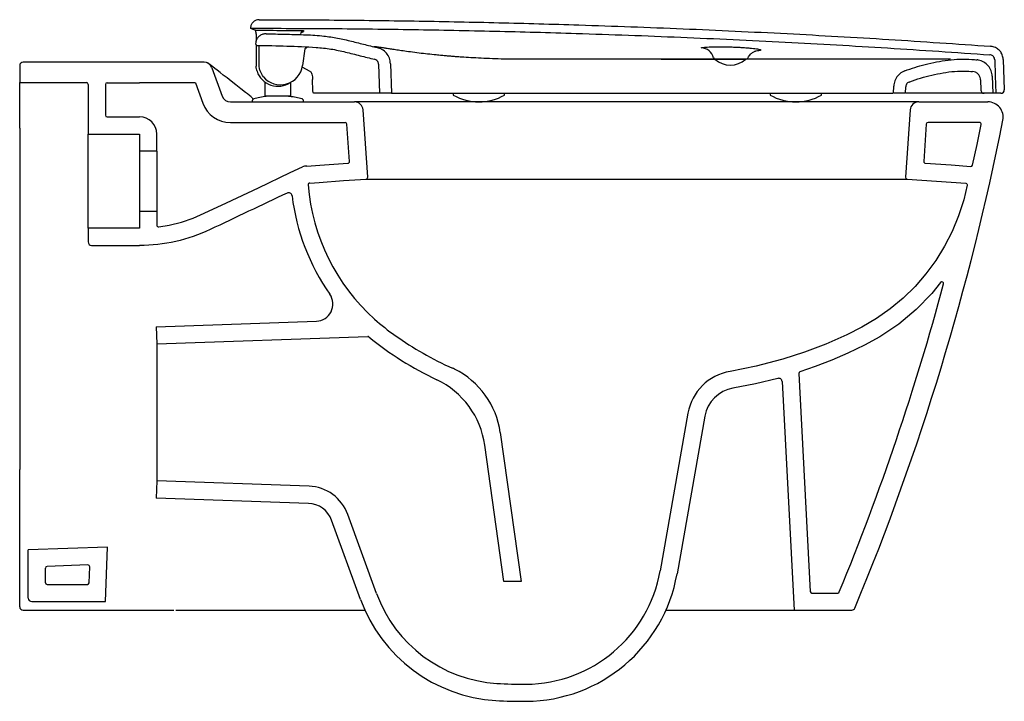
# Model space of a CAD drawing. Header units: millimetres. Extents: x 1826.032 to 1826.607, y 1266.561 to 1266.959.
import ezdxf

# ---------------------------------------------------------------- set-up
doc = ezdxf.new("R2010")
doc.units = ezdxf.units.MM
doc.layers.add('SANINDUSA', color=3, linetype='Continuous')

msp = doc.modelspace()

# ---------------------------------------------------------------- linework, layer by layer
at = {"layer": 'SANINDUSA'}
for p, q in [((1826.16725, 1266.95373), (1826.16658, 1266.95401)), ((1826.16986, 1266.95065), (1826.16986, 1266.94652)), ((1826.16986, 1266.9443), (1826.16986, 1266.93183)), ((1826.19835, 1266.94204), (1826.19697, 1266.9322)), ((1826.03186, 1266.93224), (1826.03186, 1266.92224)), ((1826.13937, 1266.93422), (1826.03386, 1266.93424)), ((1826.14407, 1266.93093), (1826.15013, 1266.9143)), ((1826.20138, 1266.92883), (1826.19666, 1266.93121)), ((1826.24132, 1266.93306), (1826.24192, 1266.91601)), ((1826.24832, 1266.9333), (1826.24892, 1266.91601)), ((1826.43765, 1266.93601), (1826.45565, 1266.93601)), ((1826.60596, 1266.9358), (1826.60658, 1266.91808)), ((1826.17392, 1266.92591), (1826.1745, 1266.92521)), ((1826.59958, 1266.92595), (1826.59992, 1266.91601)), ((1826.03186, 1266.92224), (1826.07086, 1266.92224)), ((1826.03186, 1266.89566), (1826.03186, 1266.92224)), ((1826.07186, 1266.92124), (1826.07186, 1266.8922)), ((1826.08186, 1266.92123), (1826.08186, 1266.9032)), ((1826.08286, 1266.92223), (1826.10186, 1266.92223)), ((1826.13447, 1266.92222), (1826.10186, 1266.92223)), ((1826.13447, 1266.92222), (1826.13885, 1266.91019)), ((1826.17509, 1266.91442), (1826.17509, 1266.92272)), ((1826.19009, 1266.91442), (1826.19009, 1266.92248)), ((1826.54192, 1266.91601), (1826.54207, 1266.92011)), ((1826.54893, 1266.91601), (1826.54906, 1266.91986)), ((1826.59264, 1266.92396), (1826.59285, 1266.91794)), ((1826.17959, 1266.91442), (1826.17959, 1266.91438)), ((1826.24174, 1266.91601), (1826.20363, 1266.91601)), ((1826.24892, 1266.91601), (1826.24192, 1266.91601)), ((1826.28492, 1266.91601), (1826.28492, 1266.91501)), ((1826.31492, 1266.91501), (1826.31492, 1266.91601)), ((1826.46992, 1266.91601), (1826.46992, 1266.91501)), ((1826.49992, 1266.91501), (1826.49992, 1266.91601)), ((1826.54893, 1266.91601), (1826.54192, 1266.91601)), ((1826.59992, 1266.91601), (1826.59485, 1266.91601)), ((1826.60458, 1266.91601), (1826.60165, 1266.91601)), ((1826.15482, 1266.91101), (1826.22728, 1266.91101)), ((1826.16759, 1266.91152), (1826.16759, 1266.91101)), ((1826.16759, 1266.91101), (1826.19759, 1266.91101)), ((1826.19759, 1266.91101), (1826.19759, 1266.91152)), ((1826.55661, 1266.91101), (1826.22728, 1266.91101)), ((1826.55661, 1266.91101), (1826.59695, 1266.91101)), ((1826.08286, 1266.9022), (1826.10186, 1266.9022)), ((1826.55162, 1266.90636), (1826.54887, 1266.86701)), ((1826.15482, 1266.89901), (1826.22183, 1266.89901)), ((1826.03186, 1266.89566), (1826.03186, 1266.83099)), ((1826.07186, 1266.8922), (1826.10186, 1266.8922)), ((1826.07186, 1266.8372), (1826.07186, 1266.8922)), ((1826.10186, 1266.8922), (1826.10186, 1266.8822)), ((1826.11186, 1266.8822), (1826.11186, 1266.8922)), ((1826.11186, 1266.8822), (1826.10186, 1266.8822)), ((1826.10186, 1266.8822), (1826.10186, 1266.8472)), ((1826.11186, 1266.8822), (1826.11186, 1266.8472)), ((1826.18975, 1266.86969), (1826.19691, 1266.87309)), ((1826.23409, 1266.86594), (1826.5498, 1266.86594)), ((1826.10186, 1266.8472), (1826.10186, 1266.8372)), ((1826.10186, 1266.8472), (1826.11186, 1266.8472)), ((1826.07186, 1266.8372), (1826.07186, 1266.8292)), ((1826.10186, 1266.8372), (1826.07186, 1266.8372)), ((1826.03186, 1266.83099), (1826.03186, 1266.81283)), ((1826.07386, 1266.8272), (1826.10186, 1266.8272)), ((1826.03186, 1266.81283), (1826.03186, 1266.75548)), ((1826.11151, 1266.77969), (1826.20503, 1266.78296)), ((1826.11151, 1266.77969), (1826.11186, 1266.7697)), ((1826.11186, 1266.7697), (1826.23504, 1266.774)), ((1826.11186, 1266.7697), (1826.11186, 1266.6897)), ((1826.47734, 1266.76078), (1826.4766, 1266.76057)), ((1826.03186, 1266.75541), (1826.03186, 1266.75486)), ((1826.03186, 1266.75486), (1826.03186, 1266.69631)), ((1826.47687, 1266.74771), (1826.48386, 1266.61424)), ((1826.42194, 1266.72928), (1826.40569, 1266.63712)), ((1826.43179, 1266.72755), (1826.41554, 1266.63538)), ((1826.31239, 1266.71797), (1826.32462, 1266.63101)), ((1826.31452, 1266.63101), (1826.30333, 1266.71058)), ((1826.03186, 1266.61624), (1826.03186, 1266.69631)), ((1826.11186, 1266.6897), (1826.11151, 1266.67971)), ((1826.20073, 1266.6866), (1826.11186, 1266.6897)), ((1826.20038, 1266.6766), (1826.11151, 1266.67971)), ((1826.23077, 1266.62055), (1826.21395, 1266.66674)), ((1826.24016, 1266.62397), (1826.22335, 1266.67016)), ((1826.08313, 1266.65103), (1826.03684, 1266.64942)), ((1826.03684, 1266.62124), (1826.03684, 1266.64942)), ((1826.08202, 1266.61924), (1826.08313, 1266.65103)), ((1826.04686, 1266.63024), (1826.04686, 1266.63879)), ((1826.07169, 1266.64063), (1826.04783, 1266.63979)), ((1826.07239, 1266.63021), (1826.07272, 1266.63959)), ((1826.04786, 1266.62924), (1826.07139, 1266.62924)), ((1826.32462, 1266.63101), (1826.31452, 1266.63101)), ((1826.03886, 1266.61924), (1826.08204, 1266.61924)), ((1826.03384, 1266.61424), (1826.08186, 1266.61424)), ((1826.08186, 1266.61424), (1826.12192, 1266.61424)), ((1826.48386, 1266.61424), (1826.51753, 1266.61424))]:
    msp.add_line(p, q, dxfattribs=at)
at = {"layer": 'SANINDUSA', "flags": 128}
for points in [[(1826.16368, 1266.91651), (1826.16094, 1266.91866), (1826.158, 1266.92097), (1826.15531, 1266.92309), (1826.15288, 1266.92499), (1826.15071, 1266.9267), (1826.14879, 1266.9282), (1826.14715, 1266.92949), (1826.14574, 1266.9306), (1826.14458, 1266.93151), (1826.14366, 1266.93223), (1826.14299, 1266.93275), (1826.14256, 1266.93308), (1826.1424, 1266.9332), (1826.14232, 1266.93326), (1826.14222, 1266.93333), (1826.14205, 1266.93345), (1826.14178, 1266.9336), (1826.14141, 1266.93379), (1826.14078, 1266.93402), (1826.13997, 1266.93418)], [(1826.60096, 1266.93562), (1826.60129, 1266.92614), (1826.60165, 1266.91601)], [(1826.20291, 1266.91794), (1826.20283, 1266.92377), (1826.20283, 1266.92412)], [(1826.16581, 1266.915), (1826.16485, 1266.91564), (1826.16368, 1266.91651)], [(1826.4766, 1266.76057), (1826.46166, 1266.75667), (1826.44651, 1266.75366)], [(1826.47434, 1266.74954), (1826.46133, 1266.74635), (1826.44817, 1266.74379)], [(1826.12295, 1266.61424), (1826.15468, 1266.61424), (1826.18756, 1266.61424), (1826.21814, 1266.61424), (1826.23352, 1266.61424)], [(1826.40895, 1266.61424), (1826.41559, 1266.61424), (1826.42557, 1266.61424), (1826.43525, 1266.61424), (1826.44229, 1266.61424), (1826.44908, 1266.61424), (1826.45559, 1266.61424), (1826.46159, 1266.61424), (1826.46715, 1266.61424), (1826.472, 1266.61424), (1826.47612, 1266.61424), (1826.4794, 1266.61424), (1826.48108, 1266.61424), (1826.48237, 1266.61424), (1826.48326, 1266.61424), (1826.48386, 1266.61424)]]:
    msp.add_lwpolyline(points, dxfattribs=at)
for points in [[(1826.20118, 1266.86364), (1826.20668, 1266.86402), (1826.22088, 1266.86502), (1826.23409, 1266.86594, 0.414214), (1826.23502, 1266.86701), (1826.23227, 1266.90636)], [(1826.19952, 1266.87355), (1826.20701, 1266.87407), (1826.22342, 1266.87522, 0.414214), (1826.22435, 1266.87628), (1826.22282, 1266.89808)], [(1826.56106, 1266.89808), (1826.55954, 1266.87628, 0.414214), (1826.56047, 1266.87522), (1826.57558, 1266.87416), (1826.58703, 1266.87336, 0.37341), (1826.58808, 1266.87415), (1826.59065, 1266.88614), (1826.59304, 1266.89781, 0.474787), (1826.59206, 1266.89901), (1826.56206, 1266.89901)], [(1826.11186, 1266.8472), (1826.11186, 1266.83896, 0.462014), (1826.11302, 1266.83798), (1826.11914, 1266.83897), (1826.12634, 1266.84078), (1826.13308, 1266.84311), (1826.13963, 1266.84595), (1826.15262, 1266.8521), (1826.17118, 1266.86089), (1826.18975, 1266.86969)], [(1826.5498, 1266.86594), (1826.58406, 1266.86354, -0.46244), (1826.58497, 1266.86232), (1826.58297, 1266.85384), (1826.57992, 1266.84443), (1826.57618, 1266.83541), (1826.57172, 1266.82671), (1826.5666, 1266.81844), (1826.56084, 1266.8106), (1826.55447, 1266.80324), (1826.54753, 1266.79641), (1826.54002, 1266.79012), (1826.53202, 1266.78445), (1826.52351, 1266.77939), (1826.51457, 1266.77496), (1826.50234, 1266.76959), (1826.48997, 1266.76488), (1826.47734, 1266.76078)], [(1826.56942, 1266.80557), (1826.56421, 1266.79908), (1826.55506, 1266.78974), (1826.54493, 1266.78129), (1826.53401, 1266.77389), (1826.525, 1266.7689), (1826.51532, 1266.7643), (1826.50587, 1266.76023), (1826.49627, 1266.75651), (1826.48731, 1266.75343, 0.334602), (1826.48663, 1266.75243), (1826.4933, 1266.62519, 0.39896), (1826.4943, 1266.62424), (1826.50934, 1266.62424)]]:
    msp.add_lwpolyline(points, format="xyb", dxfattribs=at)
at = {"layer": 'SANINDUSA'}
for centre, radius, start, end in [((1826.19778, 1266.95049), 0.00199, 134.50996, 179.17785), ((1826.19706, 1266.9497), 0.00199, 89.3115, 121.87725), ((1826.19778, 1266.95049), 0.00199, 89.39569, 134.48442), ((1826.19929, 1266.94159), 0.000999, 147.51947, 171.99981), ((1826.1993, 1266.94159), 0.001, 86.12062, 147.51528), ((1826.42921, 1266.93464), 0.00796, 15.2849, 86.33023), ((1826.43782, 1266.93697), 0.000965, 193.80549, 269.14323), ((1826.45598, 1266.93701), 0.001, 269.99983, 330.66352), ((1826.03386, 1266.93224), 0.002, 89.99243, 180), ((1826.13937, 1266.92922), 0.005, 20.00001, 89.99243), ((1826.18409, 1266.93401), 0.013, 219.68691, 352), ((1826.44665, 1266.94583), 0.01332, 227.49899, 312.50101), ((1826.18259, 1266.93301), 0.01289, 198.7233, 304.26234), ((1826.07086, 1266.92124), 0.001, 0, 90), ((1826.08286, 1266.92123), 0.001, 90, 180), ((1826.15482, 1266.91601), 0.005, 200.00001, 270.00001), ((1826.16214, 1266.9096), 0.00653, 34.89968, 55.74665), ((1826.17192, 1266.91638), 0.00537, 214.43717, 225.31408), ((1826.29992, 1266.94113), 0.03013, 240.13717, 299.86283), ((1826.48492, 1266.94113), 0.03012, 240.13717, 299.86283), ((1826.59485, 1266.91801), 0.002, 182, 270), ((1826.60458, 1266.91801), 0.002, 270, 2), ((1826.15482, 1266.91601), 0.017, 200.00001, 270.00001), ((1826.22728, 1266.90601), 0.005, 4, 90), ((1826.55661, 1266.90601), 0.005, 90, 175.99999), ((1826.59695, 1266.90201), 0.009, 348.80145, 90.00001), ((1826.08286, 1266.9032), 0.001, 180, 270), ((1826.10186, 1266.8922), 0.01, 0, 90), ((1826.22183, 1266.89801), 0.001, 4, 90), ((1825.13058, 1267.19231), 1.50383, 337.44433, 348.80163), ((1826.56206, 1266.89801), 0.001, 90, 176), ((1826.19905, 1266.86857), 0.005, 84.64305, 115.3649), ((1826.20125, 1266.86264), 0.001, 93.99998, 184.49242), ((1826.31763, 1266.87178), 0.11775, 184.49242, 228.09894), ((1826.54987, 1266.86694), 0.001, 176, 266), ((1826.18885, 1266.85599), 0.002, 6.98488, 115.361), ((1826.31763, 1266.87178), 0.12774, 186.99322, 214.91098), ((1826.07386, 1266.8292), 0.002, 180, 270), ((1825.13052, 1267.19233), 1.49189, 337.64335, 344.93974), ((1826.5702, 1266.80495), 0.001, 344.93974, 141.25585), ((1826.20468, 1266.79295), 0.01, 272, 34.90811), ((1826.32785, 1266.88397), 0.13364, 228.32669, 234.95058), ((1826.23507, 1266.773), 0.001, 50.82822, 92), ((1826.3589, 1266.92498), 0.19503, 230.82822, 244.619), ((1826.36055, 1266.92799), 0.18846, 234.49711, 246.19073), ((1826.27236, 1266.72812), 0.03, 63.54657, 66.18989), ((1826.26392, 1266.71115), 0.04895, 8, 63.54657), ((1826.45149, 1266.72407), 0.03, 99.55584, 170), ((1826.25382, 1266.70362), 0.05, 8.00155, 64.55709), ((1826.47487, 1266.74761), 0.002, 3, 105.20691), ((1826.45149, 1266.72407), 0.02, 99.55584, 170), ((1826.19986, 1266.66161), 0.025, 20, 88), ((1826.19986, 1266.66161), 0.015, 20, 88), ((1826.04786, 1266.63879), 0.001, 92, 180), ((1826.07172, 1266.63963), 0.001, 358, 92), ((1826.32691, 1266.65101), 0.08, 270.37391, 350), ((1826.32691, 1266.65101), 0.09, 270.37391, 350), ((1826.04786, 1266.63024), 0.001, 180, 270), ((1826.07139, 1266.63024), 0.001, 270, 358), ((1826.03886, 1266.62124), 0.002, 180, 270), ((1826.31534, 1266.65133), 0.09, 200, 266.47207), ((1826.31534, 1266.65133), 0.08, 200, 266.47207), ((1826.50934, 1266.62524), 0.001, 270, 337.64335), ((1826.03386, 1266.61624), 0.002, 180.45779, 269.45737), ((1826.51753, 1266.61624), 0.002, 270, 337.4445), ((1826.3258, 1266.82101), 0.25, 266.47207, 270.37391), ((1826.3258, 1266.82101), 0.26, 266.47207, 270.37391)]:
    msp.add_arc(centre, radius, start, end, dxfattribs=at)
for points, knots in [([(1826.17158, 1266.95901), (1826.17102, 1266.95895), (1826.1699, 1266.95884), (1826.1684, 1266.95798), (1826.16727, 1266.95671), (1826.16667, 1266.95531), (1826.1666, 1266.95438), (1826.16658, 1266.95401)], [0, 0, 0, 0, 0.214637, 0.429275, 0.643912, 0.858549, 1, 1, 1, 1]), ([(1826.16658, 1266.95401), (1826.18242, 1266.95397), (1826.21409, 1266.9539), (1826.26161, 1266.95332), (1826.30912, 1266.95238), (1826.36116, 1266.95094), (1826.4177, 1266.94887), (1826.47832, 1266.94602), (1826.53849, 1266.94263), (1826.57828, 1266.93988), (1826.59818, 1266.93851)], [0, 0, 0, 0, 0.1099934, 0.2199869, 0.3300077, 0.4400286, 0.5814924, 0.7229707, 0.8614784, 1, 1, 1, 1]), ([(1826.16948, 1266.9528), (1826.16901, 1266.95299), (1826.16808, 1266.95338), (1826.16753, 1266.95361), (1826.16725, 1266.95373)], [0, 0, 0, 0, 0.499746, 1, 1, 1, 1]), ([(1826.17158, 1266.95901), (1826.18715, 1266.95896), (1826.21827, 1266.95886), (1826.26495, 1266.95826), (1826.31163, 1266.95732), (1826.363, 1266.95588), (1826.41904, 1266.95382), (1826.47933, 1266.95097), (1826.53917, 1266.9476), (1826.57875, 1266.94486), (1826.59854, 1266.9435)], [0, 0, 0, 0, 0.1092433, 0.2184866, 0.3277562, 0.4370257, 0.5792455, 0.7214797, 0.8607331, 1, 1, 1, 1]), ([(1826.16948, 1266.9528), (1826.16982, 1266.95281), (1826.17055, 1266.95283), (1826.17141, 1266.95283), (1826.17187, 1266.95283)], [0, 0, 0, 0, 0.473487, 1, 1, 1, 1]), ([(1826.16988, 1266.95063), (1826.16988, 1266.95063), (1826.16983, 1266.95105), (1826.16974, 1266.95181), (1826.16961, 1266.95261), (1826.16952, 1266.95274), (1826.16948, 1266.9528)], [0, 0, 0, 0, 0.002182, 0.415454, 0.75342, 1, 1, 1, 1]), ([(1826.17579, 1266.9508), (1826.17511, 1266.95076), (1826.17376, 1266.95067), (1826.17192, 1266.9497), (1826.17051, 1266.94823), (1826.16972, 1266.94654), (1826.16962, 1266.9454), (1826.16958, 1266.94493)], [0, 0, 0, 0, 0.21281, 0.425621, 0.638413, 0.851169, 1, 1, 1, 1]), ([(1826.17187, 1266.95283), (1826.1732, 1266.95282), (1826.17987, 1266.9528), (1826.18718, 1266.95276), (1826.19316, 1266.95272), (1826.19381, 1266.95272)], [0, 0, 0, 0, 0.182299, 0.911497, 1, 1, 1, 1]), ([(1826.17579, 1266.9508), (1826.1794, 1266.95071), (1826.18662, 1266.95053), (1826.19746, 1266.9503), (1826.20743, 1266.9498), (1826.21646, 1266.94853), (1826.22453, 1266.94673), (1826.23253, 1266.94465), (1826.23789, 1266.94335), (1826.24057, 1266.9427)], [0, 0, 0, 0, 0.16537, 0.330737, 0.495983, 0.621691, 0.747644, 0.873891, 1, 1, 1, 1]), ([(1826.19381, 1266.95272), (1826.19417, 1266.95272), (1826.19499, 1266.95271), (1826.19615, 1266.95267), (1826.19711, 1266.95262), (1826.19774, 1266.95255), (1826.19778, 1266.9525), (1826.1978, 1266.95248)], [0, 0, 0, 0, 0.168115, 0.375648, 0.583565, 0.791766, 1, 1, 1, 1]), ([(1826.1978, 1266.95248), (1826.19773, 1266.95241), (1826.19749, 1266.95217), (1826.19725, 1266.95189), (1826.19708, 1266.95169)], [0, 0, 0, 0, 0.294844, 1, 1, 1, 1]), ([(1826.16958, 1266.94493), (1826.16959, 1266.94483), (1826.16962, 1266.94463), (1826.16978, 1266.94434), (1826.17003, 1266.94412), (1826.1703, 1266.944), (1826.17048, 1266.94399), (1826.17054, 1266.94398)], [0, 0, 0, 0, 0.193128, 0.420049, 0.646989, 0.873968, 1, 1, 1, 1]), ([(1826.17054, 1266.94398), (1826.18199, 1266.94381), (1826.19634, 1266.94359), (1826.21354, 1266.94205), (1826.22207, 1266.94018), (1826.23051, 1266.93797), (1826.23617, 1266.93657), (1826.239, 1266.93588)], [0, 0, 0, 0, 0.496181, 0.621608, 0.74747, 0.873856, 1, 1, 1, 1]), ([(1826.17092, 1266.9439), (1826.17098, 1266.94389), (1826.17108, 1266.94388), (1826.17136, 1266.94378), (1826.17145, 1266.94374)], [0, 0, 0, 0, 0.678298, 1, 1, 1, 1]), ([(1826.17149, 1266.94379), (1826.1715, 1266.94368), (1826.17152, 1266.94344), (1826.17154, 1266.94301), (1826.17154, 1266.94272), (1826.17154, 1266.94263)], [0, 0, 0, 0, 0.346222, 0.796543, 1, 1, 1, 1]), ([(1826.17167, 1266.93229), (1826.17167, 1266.93295), (1826.17162, 1266.93642), (1826.17158, 1266.93988), (1826.17155, 1266.94268)], [0, 0, 0, 0, 0.190889, 1, 1, 1, 1]), ([(1826.19846, 1266.94212), (1826.19846, 1266.94214), (1826.19851, 1266.94223), (1826.19864, 1266.94235), (1826.19882, 1266.94248), (1826.19899, 1266.94254), (1826.1991, 1266.94257), (1826.19916, 1266.94258), (1826.19919, 1266.94258), (1826.19919, 1266.94258), (1826.19919, 1266.94258)], [0, 0, 0, 0, 0.0438194, 0.2774394, 0.4746573, 0.635843, 0.7501003, 0.8272419, 0.9036758, 1, 1, 1, 1]), ([(1826.19919, 1266.94258), (1826.19921, 1266.94258), (1826.19934, 1266.94257), (1826.19935, 1266.94258), (1826.19936, 1266.94259)], [0, 0, 0, 0, 0.152661, 1, 1, 1, 1]), ([(1826.19941, 1266.9429), (1826.19941, 1266.94285), (1826.19939, 1266.94276), (1826.19937, 1266.94264), (1826.19936, 1266.94259)], [0, 0, 0, 0, 0.494201, 1, 1, 1, 1]), ([(1826.43733, 1266.93602), (1826.43418, 1266.93603), (1826.4262, 1266.93604), (1826.4137, 1266.93603), (1826.40209, 1266.93603), (1826.39317, 1266.93603), (1826.38676, 1266.93603), (1826.38089, 1266.93603), (1826.3758, 1266.93603), (1826.37196, 1266.93603), (1826.36894, 1266.93603), (1826.36617, 1266.93603), (1826.36275, 1266.93602), (1826.35859, 1266.93602), (1826.35368, 1266.93602), (1826.3474, 1266.93601), (1826.34001, 1266.936), (1826.33189, 1266.93598), (1826.32405, 1266.93596), (1826.3166, 1266.93595), (1826.30955, 1266.93613), (1826.3029, 1266.93638), (1826.29682, 1266.9367), (1826.29197, 1266.937), (1826.28836, 1266.93726), (1826.28579, 1266.93745), (1826.28335, 1266.93764), (1826.28085, 1266.93786), (1826.27801, 1266.93811), (1826.27438, 1266.93846), (1826.27, 1266.93891), (1826.26501, 1266.93948), (1826.25994, 1266.94014), (1826.2555, 1266.94076), (1826.25211, 1266.94127), (1826.24909, 1266.94173), (1826.24649, 1266.94213), (1826.24448, 1266.94245), (1826.24296, 1266.94268), (1826.24174, 1266.94288), (1826.24083, 1266.943), (1826.24, 1266.9431), (1826.23924, 1266.94317), (1826.23874, 1266.9432), (1826.23854, 1266.9432), (1826.23851, 1266.9432)], [0, 0, 0, 0, 0.04062, 0.102944, 0.16087, 0.189689, 0.217291, 0.243006, 0.264803, 0.282544, 0.292121, 0.303505, 0.318068, 0.335809, 0.35673, 0.380831, 0.416182, 0.451246, 0.48464, 0.516367, 0.546428, 0.574849, 0.601501, 0.624414, 0.637285, 0.648256, 0.657989, 0.669589, 0.68361, 0.700125, 0.726258, 0.752317, 0.778246, 0.803665, 0.829029, 0.852466, 0.873221, 0.891317, 0.903906, 0.915268, 0.929156, 0.94656, 0.967566, 0.995424, 1, 1, 1, 1]), ([(1826.24832, 1266.9333), (1826.24817, 1266.93442), (1826.24787, 1266.93667), (1826.24604, 1266.93958), (1826.24354, 1266.94174), (1826.24152, 1266.94239), (1826.24057, 1266.9427)], [0, 0, 0, 0, 0.2575414, 0.5150828, 0.7726244, 1, 1, 1, 1]), ([(1826.42972, 1266.94259), (1826.42972, 1266.94259), (1826.43, 1266.94266), (1826.43072, 1266.9428), (1826.43224, 1266.94297), (1826.43419, 1266.9431), (1826.43648, 1266.94318), (1826.43906, 1266.94322), (1826.44185, 1266.94322), (1826.44479, 1266.94317), (1826.44778, 1266.94308), (1826.45073, 1266.94295), (1826.45367, 1266.94279), (1826.45546, 1266.94266), (1826.45639, 1266.94259)], [0, 0, 0, 0, 0.001251, 0.092122, 0.182992, 0.273479, 0.363964, 0.454006, 0.544047, 0.633865, 0.723683, 0.81354, 0.903397, 1, 1, 1, 1]), ([(1826.45639, 1266.94259), (1826.45653, 1266.94258), (1826.45749, 1266.94251), (1826.45915, 1266.94236), (1826.4611, 1266.94214), (1826.46264, 1266.94191), (1826.46374, 1266.94168), (1826.46435, 1266.94145), (1826.46447, 1266.94123), (1826.46409, 1266.94103), (1826.46319, 1266.94085), (1826.46222, 1266.94072), (1826.46144, 1266.94066), (1826.46126, 1266.94064)], [0, 0, 0, 0, 0.0179498, 0.1232411, 0.228531, 0.3337982, 0.4390654, 0.5445395, 0.6500152, 0.7558757, 0.861739, 0.9685068, 1, 1, 1, 1]), ([(1826.60596, 1266.9358), (1826.60584, 1266.93669), (1826.6056, 1266.93848), (1826.60414, 1266.94083), (1826.60205, 1266.94257), (1826.60004, 1266.94333), (1826.59884, 1266.94346), (1826.59854, 1266.9435)], [0, 0, 0, 0, 0.230352, 0.460703, 0.691055, 0.921408, 1, 1, 1, 1]), ([(1826.45689, 1266.93653), (1826.457, 1266.93679), (1826.45729, 1266.93745), (1826.45795, 1266.93835), (1826.45877, 1266.9392), (1826.4596, 1266.93984), (1826.46036, 1266.94028), (1826.46098, 1266.94056), (1826.46143, 1266.94071), (1826.4617, 1266.94078), (1826.46173, 1266.94078), (1826.46175, 1266.94079)], [0, 0, 0, 0, 0.093795, 0.23807, 0.371618, 0.494265, 0.603798, 0.701409, 0.794598, 0.893173, 1, 1, 1, 1]), ([(1826.60096, 1266.93562), (1826.60092, 1266.93596), (1826.60083, 1266.93663), (1826.60028, 1266.93751), (1826.5995, 1266.93816), (1826.59874, 1266.93845), (1826.59829, 1266.9385), (1826.59818, 1266.93851)], [0, 0, 0, 0, 0.230352, 0.460702, 0.691056, 0.921407, 1, 1, 1, 1]), ([(1826.17038, 1266.92887), (1826.17038, 1266.92887), (1826.17024, 1266.92932), (1826.17004, 1266.93007), (1826.1699, 1266.93113), (1826.16986, 1266.93183), (1826.16986, 1266.93183), (1826.16986, 1266.93183)], [0, 0, 0, 0, 0.000019, 0.441867, 0.720944, 0.999981, 1, 1, 1, 1]), ([(1826.17409, 1266.92571), (1826.17344, 1266.92666), (1826.1724, 1266.92818), (1826.17178, 1266.93051), (1826.17171, 1266.93174), (1826.17167, 1266.93229)], [0, 0, 0, 0, 0.480614, 0.768656, 1, 1, 1, 1]), ([(1826.24132, 1266.93306), (1826.24128, 1266.93339), (1826.24119, 1266.93407), (1826.24064, 1266.93494), (1826.23989, 1266.93559), (1826.23928, 1266.93579), (1826.239, 1266.93588)], [0, 0, 0, 0, 0.257542, 0.515083, 0.772624, 1, 1, 1, 1]), ([(1826.43758, 1266.93575), (1826.43476, 1266.93576), (1826.42714, 1266.93578), (1826.39684, 1266.93588), (1826.36935, 1266.93595), (1826.34668, 1266.93601)], [0, 0, 0, 0, 0.092807, 0.251672, 1, 1, 1, 1]), ([(1826.45158, 1266.93601), (1826.45119, 1266.93601), (1826.4499, 1266.93601), (1826.4474, 1266.93601), (1826.44426, 1266.93601), (1826.44138, 1266.93601), (1826.43902, 1266.93601), (1826.43821, 1266.93601), (1826.43781, 1266.93601)], [0, 0, 0, 0, 0.078471, 0.261493, 0.44392, 0.627782, 0.813939, 1, 1, 1, 1]), ([(1826.45597, 1266.93601), (1826.45597, 1266.93601), (1826.45615, 1266.93601), (1826.45552, 1266.93601), (1826.4541, 1266.93601), (1826.45242, 1266.93601), (1826.45158, 1266.93601)], [0, 0, 0, 0, 0.006224, 0.337504, 0.668751, 1, 1, 1, 1]), ([(1826.57515, 1266.93591), (1826.57516, 1266.93592), (1826.5752, 1266.93595), (1826.57505, 1266.93597), (1826.57476, 1266.936), (1826.57426, 1266.93601), (1826.57359, 1266.93601), (1826.57246, 1266.93601), (1826.57119, 1266.936), (1826.56986, 1266.936), (1826.56837, 1266.936), (1826.56684, 1266.936), (1826.56518, 1266.936), (1826.56351, 1266.936), (1826.56184, 1266.93601), (1826.56009, 1266.93601), (1826.55794, 1266.93601), (1826.55543, 1266.93601), (1826.55273, 1266.93601), (1826.55011, 1266.93601), (1826.54755, 1266.93601), (1826.54522, 1266.93601), (1826.54299, 1266.93601), (1826.54102, 1266.93601), (1826.53932, 1266.93601), (1826.53777, 1266.93601), (1826.53599, 1266.93601), (1826.53362, 1266.93601), (1826.53067, 1266.93601), (1826.52748, 1266.93601), (1826.52392, 1266.93601), (1826.5203, 1266.93601), (1826.51668, 1266.93601), (1826.51343, 1266.93601), (1826.51035, 1266.93602), (1826.50724, 1266.93602), (1826.50372, 1266.93602), (1826.49936, 1266.93602), (1826.49427, 1266.93601), (1826.48583, 1266.93599), (1826.47409, 1266.93597), (1826.46313, 1266.93598), (1826.45701, 1266.93599), (1826.45597, 1266.936)], [0, 0, 0, 0, 0.0103166, 0.0370044, 0.0603734, 0.0804889, 0.0996259, 0.1149931, 0.1307132, 0.1489383, 0.1696692, 0.1919386, 0.2122885, 0.2370406, 0.2574413, 0.2753355, 0.2981848, 0.3268018, 0.3538554, 0.3813709, 0.4053457, 0.4258268, 0.4429614, 0.4581233, 0.4718737, 0.483241, 0.4961094, 0.5135365, 0.5355585, 0.5595698, 0.5815474, 0.611106, 0.6358275, 0.6568738, 0.6774892, 0.6978752, 0.719253, 0.74562, 0.7770469, 0.8099587, 0.8950828, 0.9823224, 1, 1, 1, 1]), ([(1826.54849, 1266.9291), (1826.55045, 1266.92981), (1826.55436, 1266.93123), (1826.56055, 1266.93299), (1826.56701, 1266.93444), (1826.57379, 1266.93555), (1826.5807, 1266.9361), (1826.58639, 1266.93598), (1826.58973, 1266.93564), (1826.59075, 1266.93553)], [0, 0, 0, 0, 0.144418, 0.289298, 0.447197, 0.605089, 0.766857, 0.928619, 1, 1, 1, 1]), ([(1826.59958, 1266.92595), (1826.59943, 1266.92707), (1826.59913, 1266.92931), (1826.5973, 1266.93224), (1826.59469, 1266.93442), (1826.59232, 1266.93531), (1826.59098, 1266.9355), (1826.59075, 1266.93553)], [0, 0, 0, 0, 0.237674, 0.475348, 0.713022, 0.950696, 1, 1, 1, 1]), ([(1826.20138, 1266.92883), (1826.20141, 1266.92881), (1826.20162, 1266.9287), (1826.20201, 1266.92825), (1826.20245, 1266.92717), (1826.20275, 1266.92575), (1826.2028, 1266.92466), (1826.20283, 1266.92412)], [0, 0, 0, 0, 0.033384, 0.283, 0.524162, 0.762026, 1, 1, 1, 1]), ([(1826.54849, 1266.9291), (1826.54748, 1266.9286), (1826.54546, 1266.92759), (1826.54329, 1266.92491), (1826.54225, 1266.92228), (1826.54211, 1266.92064), (1826.54207, 1266.92011)], [0, 0, 0, 0, 0.2879157, 0.5758338, 0.863751, 1, 1, 1, 1]), ([(1826.55099, 1266.92256), (1826.55165, 1266.92281), (1826.5544, 1266.92384), (1826.55932, 1266.92542), (1826.56585, 1266.92706), (1826.57251, 1266.9283), (1826.57995, 1266.92916), (1826.58515, 1266.92891), (1826.58808, 1266.92877)], [0, 0, 0, 0, 0.055757, 0.232223, 0.408688, 0.58853, 0.768231, 1, 1, 1, 1]), ([(1826.59264, 1266.92396), (1826.59263, 1266.92413), (1826.59258, 1266.92485), (1826.59218, 1266.92611), (1826.59116, 1266.92747), (1826.58975, 1266.92846), (1826.58864, 1266.92867), (1826.58808, 1266.92877)], [0, 0, 0, 0, 0.068799, 0.301599, 0.534399, 0.767199, 1, 1, 1, 1]), ([(1826.55099, 1266.92256), (1826.55069, 1266.92241), (1826.55008, 1266.92211), (1826.54943, 1266.92131), (1826.54912, 1266.92052), (1826.54908, 1266.92002), (1826.54906, 1266.91986)], [0, 0, 0, 0, 0.2879201, 0.5758356, 0.8637522, 1, 1, 1, 1]), ([(1826.17577, 1266.91424), (1826.17452, 1266.91404), (1826.172, 1266.91366), (1826.16955, 1266.913), (1826.1685, 1266.91272)], [0, 0, 0, 0, 0.499615, 1, 1, 1, 1]), ([(1826.19009, 1266.91442), (1826.18998, 1266.91442), (1826.18975, 1266.91442), (1826.18802, 1266.91442), (1826.18554, 1266.91442), (1826.18259, 1266.91442), (1826.17964, 1266.91442), (1826.17717, 1266.91442), (1826.17543, 1266.91442), (1826.17521, 1266.91442), (1826.17509, 1266.91442)], [0, 0, 0, 0, 0.125, 0.25, 0.375, 0.5, 0.625, 0.75, 0.875, 1, 1, 1, 1]), ([(1826.17909, 1266.91438), (1826.17876, 1266.91437), (1826.17799, 1266.91436), (1826.17702, 1266.91434), (1826.17667, 1266.91433), (1826.17577, 1266.91424)], [0, 0, 0, 0, 0.2526838, 0.6033071, 1, 1, 1, 1]), ([(1826.19061, 1266.91405), (1826.19041, 1266.91409), (1826.19003, 1266.91416), (1826.18898, 1266.91424), (1826.18789, 1266.91431), (1826.18663, 1266.91436), (1826.18531, 1266.91441), (1826.18391, 1266.91442), (1826.18234, 1266.91441), (1826.18072, 1266.9144), (1826.17957, 1266.91438), (1826.17916, 1266.91438), (1826.17909, 1266.91438)], [0, 0, 0, 0, 0.1446469, 0.2644864, 0.3643357, 0.4472556, 0.5680839, 0.648902, 0.7517886, 0.8929145, 0.9805107, 1, 1, 1, 1]), ([(1826.19668, 1266.91272), (1826.19563, 1266.913), (1826.19318, 1266.91366), (1826.19067, 1266.91404), (1826.19061, 1266.91405)], [0, 0, 0, 0, 0.500385, 1, 1, 1, 1]), ([(1826.20363, 1266.91601), (1826.20355, 1266.91603), (1826.20338, 1266.91608), (1826.20315, 1266.91645), (1826.20299, 1266.91698), (1826.20292, 1266.91752), (1826.20291, 1266.91784), (1826.20291, 1266.91794)], [0, 0, 0, 0, 0.2311356, 0.4624332, 0.6888907, 0.9064224, 1, 1, 1, 1]), ([(1826.24892, 1266.91601), (1826.24893, 1266.91601), (1826.24897, 1266.91601), (1826.24963, 1266.91601), (1826.25154, 1266.91601), (1826.25449, 1266.91601), (1826.25846, 1266.91601), (1826.26342, 1266.91601), (1826.26934, 1266.91601), (1826.27506, 1266.91601), (1826.28042, 1266.91601), (1826.28522, 1266.91601), (1826.29055, 1266.91601), (1826.2964, 1266.91601), (1826.30263, 1266.91601), (1826.30911, 1266.91601), (1826.31576, 1266.91601), (1826.32247, 1266.91601), (1826.33586, 1266.91601), (1826.35577, 1266.91601), (1826.38231, 1266.91601), (1826.40349, 1266.91601), (1826.41938, 1266.91601), (1826.42995, 1266.91601), (1826.4405, 1266.91601), (1826.45098, 1266.91601), (1826.46132, 1266.91601), (1826.47184, 1266.91601), (1826.48236, 1266.91601), (1826.49272, 1266.91601), (1826.50238, 1266.91601), (1826.5112, 1266.91601), (1826.51909, 1266.91601), (1826.52595, 1266.91601), (1826.53166, 1266.91601), (1826.53622, 1266.91601), (1826.53944, 1266.91601), (1826.54119, 1266.91601), (1826.54142, 1266.91601), (1826.54147, 1266.91601)], [0, 0, 0, 0, 0.008405, 0.03875, 0.069204, 0.099657, 0.130002, 0.160102, 0.190254, 0.220352, 0.236835, 0.253359, 0.269822, 0.286343, 0.30292, 0.319442, 0.335523, 0.351656, 0.367739, 0.431258, 0.494782, 0.558305, 0.583492, 0.608796, 0.634084, 0.659255, 0.68429, 0.709297, 0.737421, 0.765634, 0.793757, 0.821881, 0.850093, 0.878216, 0.906339, 0.934552, 0.962674, 0.990848, 1, 1, 1, 1]), ([(1826.59485, 1266.91601), (1826.59474, 1266.91601), (1826.59451, 1266.91601), (1826.59267, 1266.91601), (1826.58979, 1266.91601), (1826.58578, 1266.91601), (1826.58075, 1266.91601), (1826.57471, 1266.91601), (1826.56772, 1266.91601), (1826.55971, 1266.91601), (1826.55352, 1266.91601), (1826.54978, 1266.91601), (1826.54928, 1266.91601)], [0, 0, 0, 0, 0.111019, 0.222247, 0.333266, 0.441369, 0.549859, 0.658348, 0.766451, 0.874546, 0.983026, 1, 1, 1, 1]), ([(1826.60165, 1266.91601), (1826.6016, 1266.91601), (1826.6015, 1266.91601), (1826.60095, 1266.91601), (1826.60032, 1266.91601), (1826.6001, 1266.91601)], [0, 0, 0, 0, 0.393188, 0.786377, 1, 1, 1, 1]), ([(1826.1685, 1266.91272), (1826.16837, 1266.91267), (1826.16812, 1266.91258), (1826.16783, 1266.91229), (1826.16763, 1266.91193), (1826.1676, 1266.91166), (1826.16759, 1266.91152)], [0, 0, 0, 0, 0.250007, 0.500008, 0.750006, 1, 1, 1, 1]), ([(1826.19759, 1266.91152), (1826.19758, 1266.91166), (1826.19755, 1266.91193), (1826.19736, 1266.91229), (1826.19706, 1266.91258), (1826.19681, 1266.91267), (1826.19668, 1266.91272)], [0, 0, 0, 0, 0.249998, 0.499999, 0.749998, 1, 1, 1, 1]), ([(1826.188, 1266.85779), (1826.17299, 1266.85068), (1826.15799, 1266.84357), (1826.13013, 1266.83036), (1826.11609, 1266.8272), (1826.10186, 1266.8272)], [0.1271967, 0.1271967, 0.1271967, 0.1271967, 0.5973069, 0.5973069, 1, 1, 1, 1])]:
    msp.add_open_spline(points, degree=3, knots=knots, dxfattribs=at)

doc.saveas('drawing.dxf')
